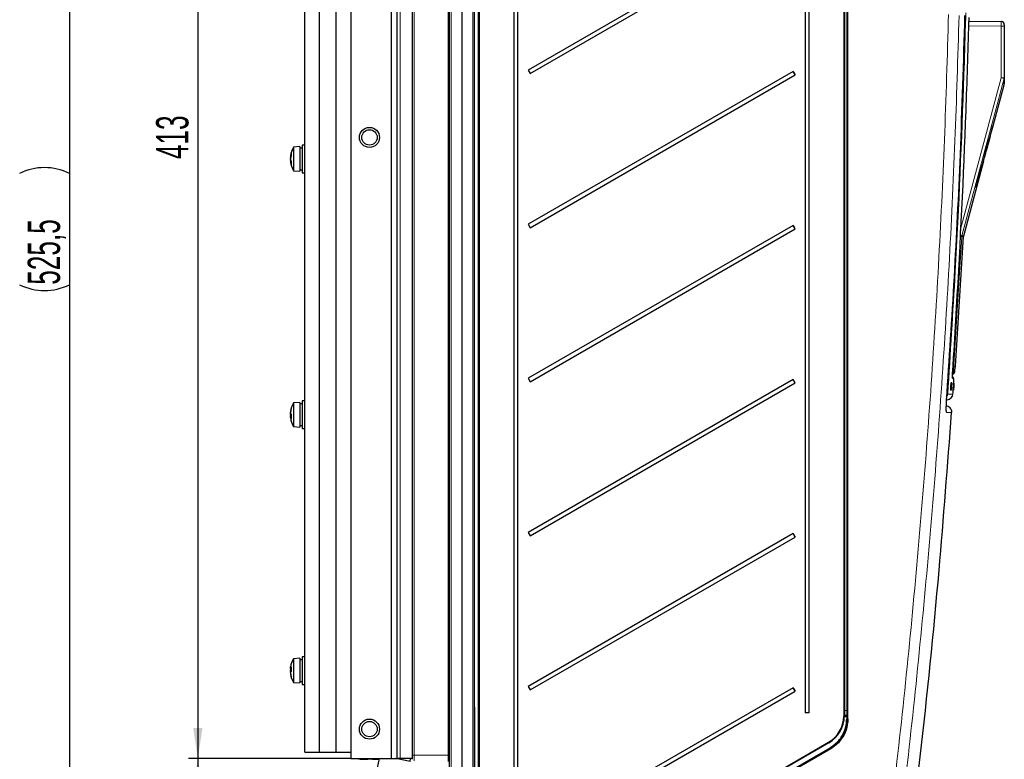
# Model space of a CAD drawing. Header units: millimetres. Extents: x 5 to 418, y 2 to 292.
# Tile 54 of 67: x 169 to 276, y 110 to 190. Entities that reach past the tile are written whole.
import ezdxf

# ---------------------------------------------------------------- set-up
doc = ezdxf.new("R2010")
doc.units = ezdxf.units.MM
doc.layers.add('SLD-0', color=7, linetype='Continuous')
doc.styles.add('SLDTEXTSTYLE1', font='TXT', dxfattribs={"width": 0.605})
doc.dimstyles.new('SLDDIMSTYLE1', dxfattribs={"dimtxt": 3.5, "dimasz": 3.302, "dimexe": 0, "dimexo": 0.0625, "dimgap": 0.875, "dimtad": 1, "dimlfac": 3, "dimrnd": 1e-09, "dimzin": 12, "dimdsep": 46, "dimtxsty": 'SLDTEXTSTYLE1', "dimsah": 1, "dimcen": 0.09, "dimadec": 0, "dimazin": 3, "dimtfac": 1, "dimtofl": 0, "dimtmove": 0, "dimatfit": 3, "dimfxl": 1, "dimfrac": 2, "dimtolj": 1, "dimtzin": 12, "dimarcsym": 0})

# ---------------------------------------------------------------- blocks, each defined once
blk = doc.blocks.new('_D_1')
at = {"layer": 'SLD-0', "color": 7}
for p, q in [((205.12, 109.89), (187.56, 109.89)), ((188.56, 109.89), (188.56, 79.56)), ((204.39, 79.56), (187.56, 79.56))]:
    blk.add_line(p, q, dxfattribs=at)
for points in [[(188.56, 109.89), (188.06, 106.59), (189.07, 106.59)], [(188.56, 79.56), (189.07, 82.86), (188.06, 82.86)]]:
    blk.add_solid(points, dxfattribs=at)
at = {"layer": 'SLD-0', "color": 7, "insert": (184.05, 92.05), "char_height": 3.5, "attachment_point": 1, "rotation": 90, "style": 'SLDTEXTSTYLE1'}
blk.add_mtext('91', dxfattribs=at)
blk = doc.blocks.new('_D_2')
at = {"layer": 'SLD-0', "color": 7}
for p, q in [((200.62, 247.56), (187.56, 247.56)), ((188.56, 247.56), (188.56, 109.89)), ((205.12, 109.89), (187.56, 109.89))]:
    blk.add_line(p, q, dxfattribs=at)
for points in [[(188.56, 247.56), (188.06, 244.25), (189.07, 244.25)], [(188.56, 109.89), (189.07, 113.19), (188.06, 113.19)]]:
    blk.add_solid(points, dxfattribs=at)
at = {"layer": 'SLD-0', "color": 7, "insert": (184.05, 174.71), "char_height": 3.5, "attachment_point": 1, "rotation": 90, "style": 'SLDTEXTSTYLE1'}
blk.add_mtext('413', dxfattribs=at)
blk = doc.blocks.new('_D_6')
at = {"layer": 'SLD-0', "color": 7}
for p, q in [((217.12, 254.72), (173.68, 254.72)), ((174.68, 254.72), (174.68, 79.56)), ((204.39, 79.56), (173.68, 79.56))]:
    blk.add_line(p, q, dxfattribs=at)
for centre, start, end in [((171.99, 167.78), 63.4349, 116.5651), ((171.99, 166.5), 243.4349, 296.5651)]:
    blk.add_arc(centre, 6.01, start, end, dxfattribs=at)
for points in [[(174.68, 254.72), (174.17, 251.42), (175.19, 251.42)], [(174.68, 79.56), (175.19, 82.86), (174.17, 82.86)]]:
    blk.add_solid(points, dxfattribs=at)
at = {"layer": 'SLD-0', "color": 7, "insert": (170.17, 161.12), "char_height": 3.5, "attachment_point": 1, "rotation": 90, "style": 'SLDTEXTSTYLE1'}
blk.add_mtext('525,5', dxfattribs=at)

msp = doc.modelspace()

# ---------------------------------------------------------------- linework, layer by layer
at = {"color": 7, "linetype": 'Continuous', "lineweight": 25}
for p, q in [((215.7853, 83.0563), (215.7853, 253.0563)), ((217.1187, 253.0563), (217.1187, 83.0563)), ((218.452, 253.0563), (218.452, 83.0563)), ((218.952, 90.5424), (218.952, 246.0554)), ((211.7853, 110.223), (211.7853, 244.8897)), ((258.7853, 114.1685), (258.7853, 245.5828)), ((205.1187, 244.223), (205.1187, 109.8897)), ((209.452, 244.223), (209.452, 109.8897)), ((210.1187, 109.8897), (210.1187, 244.223)), ((258.452, 241.2219), (258.452, 114.4606)), ((222.7271, 239.6897), (222.7271, 94.0563)), ((223.168, 94.0563), (223.168, 239.6897)), ((254.2271, 239.6897), (254.2271, 114.823)), ((254.668, 114.823), (254.668, 239.6897)), ((200.1187, 110.5563), (200.1187, 237.3897)), ((201.702, 110.5563), (201.702, 237.3897)), ((203.5353, 110.5563), (203.5353, 237.3897)), ((252.9107, 200.8682), (224.2678, 184.3312)), ((224.4844, 183.9559), (253.1273, 200.4929)), ((271.9371, 189.6391), (275.4245, 189.5782)), ((275.752, 189.2449), (275.752, 189.0783)), ((275.752, 189.0783), (275.752, 183.5033)), ((224.2678, 184.3312), (224.4844, 183.9559)), ((252.9107, 184.2015), (224.2678, 167.6646)), ((253.1273, 183.8262), (252.9107, 184.2015)), ((224.4844, 167.2893), (253.1273, 183.8262)), ((274.5457, 178.2919), (275.7408, 182.7522)), ((274.2391, 177.1808), (274.5344, 178.2919)), ((274.5457, 178.2919), (274.5154, 178.2919)), ((273.8357, 175.6423), (274.2479, 177.1808)), ((274.2131, 177.1808), (274.2408, 177.1808)), ((274.2408, 177.1808), (274.2479, 177.1808)), ((199.5853, 176.0563), (198.9187, 176.0063)), ((199.5853, 176.0563), (198.9187, 176.0063)), ((198.9187, 176.0063), (198.9187, 173.4397)), ((199.5853, 176.0563), (199.5853, 173.3897)), ((199.852, 175.8897), (199.5853, 175.8897)), ((199.852, 175.8897), (199.5853, 175.8897)), ((200.1187, 176.223), (199.852, 176.223)), ((200.1187, 176.223), (199.852, 176.223)), ((199.852, 176.223), (199.852, 173.223)), ((273.7939, 175.6423), (273.8253, 175.6423)), ((273.8357, 175.6423), (273.8253, 175.6423)), ((198.5805, 174.9524), (198.5633, 174.955)), ((198.5636, 174.954), (198.5633, 174.954)), ((198.5798, 174.9484), (198.5633, 174.9508)), ((198.5639, 174.9416), (198.5633, 174.9416)), ((198.5694, 174.9302), (198.5633, 174.9311)), ((198.5639, 174.9062), (198.5633, 174.9063)), ((198.565, 174.8829), (198.5633, 174.8831)), ((198.5647, 174.8075), (198.5633, 174.8075)), ((198.5646, 174.7563), (198.5633, 174.7563)), ((198.5636, 174.7204), (198.5633, 174.7204)), ((198.5639, 174.6999), (198.5633, 174.6999)), ((198.5634, 174.6907), (198.5633, 174.6907)), ((198.5636, 174.6833), (198.5633, 174.6833)), ((198.5644, 174.6678), (198.5633, 174.6678)), ((198.566, 174.6152), (198.5633, 174.615)), ((198.565, 174.577), (198.5633, 174.5769)), ((198.5851, 174.9792), (198.5691, 174.9813)), ((198.5724, 174.5725), (198.5691, 174.5727)), ((273.551, 174.7522), (273.5874, 174.7522)), ((198.5638, 174.5518), (198.5633, 174.5518)), ((198.5639, 174.5044), (198.5633, 174.5044)), ((198.5849, 174.4984), (198.5633, 174.4952)), ((198.5636, 174.492), (198.5633, 174.492)), ((198.5636, 174.491), (198.5633, 174.491)), ((198.576, 174.5219), (198.5691, 174.5209)), ((198.5884, 174.4805), (198.5691, 174.4779)), ((199.5853, 173.5563), (199.852, 173.5563)), ((199.5853, 173.5563), (199.852, 173.5563)), ((271.3606, 166.4052), (273.538, 174.5312)), ((273.4907, 174.5312), (273.5248, 174.5312)), ((273.5248, 174.5312), (273.538, 174.5312)), ((198.9187, 173.4397), (199.5853, 173.3897)), ((198.9187, 173.4397), (199.5853, 173.3897)), ((199.852, 173.223), (200.1187, 173.223)), ((199.852, 173.223), (200.1187, 173.223)), ((272.6962, 171.6252), (272.7373, 171.6252)), ((224.2678, 167.6646), (224.4844, 167.2893)), ((252.9107, 167.5349), (224.2678, 150.9979)), ((224.4844, 150.6226), (253.1273, 167.1596)), ((253.1273, 167.1596), (252.9107, 167.5349)), ((270.4746, 152.3103), (271.3499, 166.3397)), ((224.2678, 150.9979), (224.4844, 150.6226)), ((252.9107, 150.8682), (224.2678, 134.3312)), ((224.4844, 133.9559), (253.1273, 150.4929)), ((253.1273, 150.4929), (252.9107, 150.8682)), ((269.9493, 150.2819), (269.9333, 149.916)), ((269.9826, 150.2797), (269.9493, 150.2819)), ((269.966, 150.2818), (269.9493, 150.2819)), ((269.9992, 150.2795), (269.966, 150.2818)), ((269.9826, 150.2797), (269.9665, 149.9138)), ((269.9665, 149.9138), (269.9992, 150.2795)), ((269.9698, 149.7307), (270.0083, 150.1422)), ((269.9992, 150.2795), (269.9826, 150.2797)), ((270.0083, 150.1422), (269.987, 150.1436)), ((269.9887, 150.4909), (269.989, 150.4979)), ((270.0222, 150.4956), (269.989, 150.4979)), ((269.989, 150.4979), (269.9893, 150.4979)), ((270.0274, 150.4956), (269.9945, 150.4978)), ((270.0134, 150.1409), (269.9972, 149.7304)), ((270.0083, 150.1422), (270.0222, 150.4956)), ((270.009, 149.7303), (270.0487, 150.3264)), ((270.0414, 150.4954), (270.0092, 150.4976)), ((270.0638, 150.4952), (270.0128, 149.7302)), ((270.0466, 150.4954), (270.0134, 150.1409)), ((270.0466, 150.4954), (270.0146, 150.4975)), ((270.0274, 150.4956), (270.0197, 150.3018)), ((270.0342, 150.2137), (270.0203, 150.2146)), ((270.0222, 150.4956), (270.0274, 150.4956)), ((270.0232, 150.3016), (270.0414, 150.4954)), ((270.0402, 150.3041), (270.0287, 150.3048)), ((270.0613, 150.4952), (270.0294, 150.4974)), ((270.0638, 150.4952), (270.0319, 150.4973)), ((270.0342, 150.2137), (270.0402, 150.3041)), ((270.0483, 150.1183), (270.0387, 150.1189)), ((270.0414, 150.4954), (270.0466, 150.4954)), ((270.0491, 150.4882), (270.0547, 150.507)), ((270.088, 150.5048), (270.0554, 150.5069)), ((270.0613, 150.4952), (270.0638, 150.4952)), ((270.0848, 150.2823), (270.079, 150.2592)), ((270.082, 150.4849), (270.088, 150.5048)), ((270.1027, 151.134), (270.1602, 151.129)), ((270.254, 150.274), (270.2307, 149.9081)), ((270.2537, 149.723), (270.2825, 150.1346)), ((270.2873, 150.2718), (270.254, 150.274)), ((270.2561, 150.274), (270.254, 150.274)), ((270.2894, 150.2718), (270.2561, 150.274)), ((270.283, 150.1334), (270.2571, 149.723)), ((270.2873, 150.2718), (270.264, 149.9059)), ((270.264, 149.9059), (270.2894, 150.2718)), ((270.3048, 150.488), (270.2716, 150.4902)), ((270.3055, 150.488), (270.2726, 150.4902)), ((270.2727, 149.9094), (270.2972, 150.2666)), ((270.3072, 150.488), (270.275, 150.4901)), ((270.2986, 150.2665), (270.2755, 149.9092)), ((270.3079, 150.488), (270.2758, 150.4901)), ((270.3095, 150.488), (270.2776, 150.4901)), ((270.2825, 150.1346), (270.2798, 150.1348)), ((270.3124, 150.488), (270.28, 150.4901)), ((270.313, 150.488), (270.2804, 150.4901)), ((270.2824, 150.0859), (270.2884, 150.1741)), ((270.2825, 150.1346), (270.3048, 150.488)), ((270.2971, 150.2584), (270.2826, 150.0466)), ((270.3079, 150.488), (270.283, 150.1334)), ((270.2839, 150.0466), (270.2969, 150.2477)), ((270.2884, 150.1741), (270.2859, 150.1743)), ((270.2894, 150.2718), (270.2873, 150.2718)), ((270.3055, 150.488), (270.2932, 150.2943)), ((270.2951, 150.282), (270.2935, 150.2821)), ((270.2936, 150.2941), (270.3072, 150.488)), ((270.2951, 150.282), (270.2953, 150.2918)), ((270.3048, 150.488), (270.3055, 150.488)), ((270.306, 150.3947), (270.3124, 150.488)), ((270.3064, 150.3946), (270.3068, 150.3997)), ((270.313, 150.488), (270.3069, 150.3946)), ((270.3072, 150.488), (270.3079, 150.488)), ((270.3124, 150.488), (270.313, 150.488)), ((269.9665, 149.9138), (269.9333, 149.916)), ((269.9698, 149.7307), (269.9365, 149.7329)), ((269.9749, 149.7306), (269.9698, 149.7307)), ((269.9996, 149.9938), (269.9749, 149.7306)), ((269.9921, 149.7305), (269.975, 149.7316)), ((269.9921, 149.7305), (270.0027, 150.0008)), ((269.9972, 149.7304), (269.9921, 149.7305)), ((270.009, 149.7303), (269.9972, 149.7311)), ((270.0026, 149.7224), (270.0005, 149.7371)), ((270.0358, 149.7202), (270.0034, 149.7224)), ((270.0128, 149.7302), (270.009, 149.7303)), ((270.0625, 149.9999), (270.0651, 149.9747)), ((270.2537, 149.723), (270.2204, 149.7252)), ((270.2579, 149.7132), (270.2261, 149.7153)), ((270.264, 149.9059), (270.2307, 149.9081)), ((270.2543, 149.723), (270.2537, 149.723)), ((270.2728, 149.9863), (270.2543, 149.723)), ((270.2565, 149.723), (270.2543, 149.7231)), ((270.2565, 149.723), (270.2736, 149.9933)), ((270.2571, 149.723), (270.2565, 149.723)), ((270.2605, 149.723), (270.2599, 149.723)), ((270.2732, 149.9093), (270.2605, 149.723)), ((270.2629, 149.723), (270.2605, 149.7232)), ((270.2635, 149.723), (270.2629, 149.723)), ((270.2711, 149.929), (270.2701, 149.929)), ((270.2722, 149.9388), (270.2707, 149.9389)), ((270.2711, 149.929), (270.2722, 149.9388)), ((270.2747, 149.9539), (270.2717, 149.9541)), ((270.2824, 150.0859), (270.2801, 150.086)), ((199.5853, 148.3897), (198.9187, 148.3397)), ((199.5853, 148.3897), (198.9187, 148.3397)), ((198.9187, 148.3397), (198.9187, 145.773)), ((199.5853, 148.3897), (199.5853, 145.723)), ((199.852, 148.223), (199.5853, 148.223)), ((199.852, 148.223), (199.5853, 148.223)), ((200.1187, 148.5563), (199.852, 148.5563)), ((200.1187, 148.5563), (199.852, 148.5563)), ((199.852, 148.5563), (199.852, 145.5563)), ((198.5641, 147.2895), (198.5633, 147.2896)), ((198.5635, 147.2887), (198.5633, 147.2888)), ((198.5639, 147.2865), (198.5633, 147.2866)), ((198.5671, 147.2771), (198.5633, 147.2777)), ((198.5638, 147.2643), (198.5633, 147.2644)), ((198.5639, 147.2558), (198.5633, 147.2559)), ((198.5637, 147.252), (198.5633, 147.252)), ((198.5644, 147.2331), (198.5633, 147.2333)), ((198.5641, 147.1959), (198.5633, 147.196)), ((198.566, 147.0333), (198.5633, 147.0332)), ((198.5637, 147.0259), (198.5633, 147.0259)), ((198.5643, 147.0123), (198.5633, 147.0123)), ((198.595, 146.9808), (198.5633, 146.9792)), ((198.5646, 146.9484), (198.5633, 146.9483)), ((198.5649, 146.9334), (198.5633, 146.9333)), ((198.5636, 146.9273), (198.5633, 146.9273)), ((198.5679, 146.903), (198.5633, 146.9026)), ((198.5707, 147.3568), (198.5645, 147.3028)), ((198.5737, 147.3434), (198.5691, 147.3438)), ((198.5722, 147.0502), (198.5691, 147.0498)), ((198.625, 146.9158), (198.5691, 146.9078)), ((198.5639, 146.8681), (198.5633, 146.868)), ((198.5658, 146.8353), (198.5633, 146.835)), ((198.5639, 146.8262), (198.5633, 146.8261)), ((198.5635, 146.8239), (198.5633, 146.8239)), ((198.5641, 146.8232), (198.5633, 146.8231)), ((198.5645, 146.8099), (198.5707, 146.7559)), ((199.5853, 145.8897), (199.852, 145.8897)), ((199.5853, 145.8897), (199.852, 145.8897)), ((198.9187, 145.773), (199.5853, 145.723)), ((198.9187, 145.773), (199.5853, 145.723)), ((199.852, 145.5563), (200.1187, 145.5563)), ((199.852, 145.5563), (200.1187, 145.5563)), ((224.2678, 134.3312), (224.4844, 133.9559)), ((252.9107, 134.2015), (224.2678, 117.6646)), ((253.1273, 133.8262), (252.9107, 134.2015)), ((224.4844, 117.2893), (253.1273, 133.8262)), ((199.5853, 120.723), (198.9187, 120.673)), ((199.5853, 120.723), (198.9187, 120.673)), ((198.9187, 120.673), (198.9187, 118.1063)), ((199.5853, 120.723), (199.5853, 118.0563)), ((199.852, 120.5563), (199.5853, 120.5563)), ((199.852, 120.5563), (199.5853, 120.5563)), ((200.1187, 120.8897), (199.852, 120.8897)), ((200.1187, 120.8897), (199.852, 120.8897)), ((199.852, 120.8897), (199.852, 117.8897)), ((198.5634, 119.6207), (198.5633, 119.6207)), ((198.5637, 119.6199), (198.5633, 119.6199)), ((198.5641, 119.6142), (198.5633, 119.6144)), ((198.5638, 119.6087), (198.5633, 119.6088)), ((198.5639, 119.5891), (198.5633, 119.5892)), ((198.5637, 119.5853), (198.5633, 119.5854)), ((198.5638, 119.5729), (198.5633, 119.573)), ((198.564, 119.5624), (198.5633, 119.5624)), ((198.5651, 119.5291), (198.5633, 119.5293)), ((198.6269, 119.4871), (198.5633, 119.4913)), ((198.5644, 119.4564), (198.5633, 119.4565)), ((198.5636, 119.3499), (198.5633, 119.3499)), ((198.5647, 119.3457), (198.5633, 119.3456)), ((198.5641, 119.3065), (198.5633, 119.3064)), ((198.5643, 119.2667), (198.5633, 119.2666)), ((198.5636, 119.2606), (198.5633, 119.2606)), ((198.5636, 119.2436), (198.5633, 119.2435)), ((198.5656, 119.2315), (198.5633, 119.2312)), ((198.5835, 119.7796), (198.5684, 119.6714)), ((198.6007, 119.4247), (198.5691, 119.4286)), ((198.5751, 119.3822), (198.5691, 119.4042)), ((198.5835, 119.7796), (198.5729, 119.7078)), ((198.5641, 119.2015), (198.5633, 119.2014)), ((198.5653, 119.1787), (198.5633, 119.1784)), ((198.5638, 119.1706), (198.5633, 119.1705)), ((198.5637, 119.165), (198.5633, 119.165)), ((198.5637, 119.1595), (198.5633, 119.1594)), ((198.5634, 119.1587), (198.5633, 119.1586)), ((198.5684, 119.108), (198.5835, 118.9998)), ((198.5717, 119.105), (198.5691, 119.1048)), ((198.5729, 119.0716), (198.5835, 118.9998)), ((199.5853, 118.223), (199.852, 118.223)), ((199.5853, 118.223), (199.852, 118.223)), ((198.9187, 118.1063), (199.5853, 118.0563)), ((198.9187, 118.1063), (199.5853, 118.0563)), ((199.852, 117.8897), (200.1187, 117.8897)), ((199.852, 117.8897), (200.1187, 117.8897)), ((224.2678, 117.6646), (224.4844, 117.2893)), ((252.9107, 117.5349), (224.2678, 100.9979)), ((224.4844, 100.6226), (253.1273, 117.1596)), ((253.1273, 117.1596), (252.9107, 117.5349)), ((254.668, 114.823), (254.2271, 114.823)), ((258.7853, 114.1685), (258.7853, 114.1685)), ((256.7853, 111.5739), (247.452, 106.1853)), ((247.618, 105.6034), (256.9514, 110.992)), ((200.1187, 110.5563), (201.702, 110.5563)), ((201.702, 110.5563), (203.5353, 110.5563)), ((203.5353, 110.5563), (205.1187, 110.5563)), ((208.1753, 109.8897), (204.5754, 93.3262)), ((205.1187, 109.8897), (209.452, 109.8897)), ((205.952, 109.823), (205.952, 109.8897)), ((206.6187, 109.823), (205.952, 109.823)), ((206.0888, 109.8197), (206.0888, 109.823)), ((206.0973, 109.8197), (206.0973, 109.823)), ((206.0973, 109.8197), (206.2099, 109.8197)), ((206.2682, 109.8197), (206.2682, 109.823)), ((206.6013, 109.8197), (206.6013, 109.823)), ((208.1608, 109.823), (206.6187, 109.823)), ((206.6597, 109.8197), (206.764, 109.8197)), ((206.952, 109.8197), (206.952, 109.823)), ((207.4435, 109.8197), (207.4435, 109.823)), ((207.452, 109.8197), (207.452, 109.823)), ((207.452, 109.8197), (208.1187, 109.8197)), ((208.1187, 109.8197), (208.1187, 109.823)), ((208.1272, 109.8197), (208.1272, 109.823)), ((209.452, 109.8897), (210.1187, 109.8897)), ((211.5139, 109.5562), (209.9794, 109.8897)), ((210.452, 109.8897), (210.1187, 109.8897)), ((211.7853, 109.8897), (210.452, 109.8897)), ((211.5139, 109.5562), (211.5477, 109.8897)), ((211.7853, 109.7899), (211.7853, 110.223))]:
    msp.add_line(p, q, dxfattribs=at)
at = {"color": 7, "linetype": 'Continuous', "lineweight": 18}
for p, q in [((215.9491, 253.0563), (215.9491, 83.0563)), ((218.2883, 83.0563), (218.2883, 253.0563)), ((218.8853, 90.287), (218.8853, 246.0563)), ((219.0199, 246.0554), (219.0199, 90.5424)), ((211.9491, 244.8897), (211.9491, 110.223)), ((215.6216, 110.223), (215.6216, 244.8897)), ((258.5199, 245.5899), (258.5199, 115.0833)), ((258.7175, 115.0833), (258.7175, 245.5899)), ((258.8532, 245.5828), (258.8532, 114.1685)), ((210.452, 244.223), (210.452, 109.8897)), ((258.3865, 114.4606), (258.3865, 241.2219)), ((275.4245, 189.0783), (271.9203, 189.1395)), ((275.4245, 183.5033), (275.4245, 189.0783)), ((275.752, 189.0783), (275.4245, 189.0783)), ((275.4245, 183.5033), (275.752, 183.5033)), ((271.1659, 166.3397), (271.1766, 166.4052)), ((271.3499, 166.3397), (271.1659, 166.3397)), ((271.1766, 166.4052), (271.3606, 166.4052)), ((270.4336, 152.188), (270.4339, 152.1929)), ((270.0232, 150.3016), (270.0197, 150.3019)), ((270.2969, 150.2477), (270.2964, 150.2477)), ((270.0027, 150.0008), (270.0003, 150.001)), ((218.452, 115.484), (218.5187, 115.4173)), ((218.5187, 115.4173), (218.452, 115.3621)), ((218.452, 115.411), (218.5187, 115.4173)), ((218.5187, 115.4173), (218.5187, 90.2661)), ((258.452, 115.0833), (258.5199, 115.0833)), ((258.7176, 115.0551), (258.5197, 115.0552)), ((258.5197, 115.0552), (258.5197, 114.5589)), ((258.5199, 115.0833), (258.7175, 115.0833)), ((258.7175, 115.0833), (258.7853, 115.0833)), ((258.7176, 114.5589), (258.7176, 115.0551)), ((258.3865, 114.4606), (258.452, 114.4606)), ((258.7175, 114.4019), (258.4515, 114.4019)), ((258.5197, 114.5589), (258.7176, 114.5589)), ((258.7175, 114.4452), (258.5198, 114.4452)), ((258.7175, 114.1685), (258.7175, 114.4019)), ((258.7175, 114.4019), (258.7853, 114.4019)), ((247.4199, 106.243), (256.7532, 111.6316)), ((247.5797, 105.6545), (256.913, 111.0431)), ((256.9859, 110.9343), (247.6526, 105.5457)), ((206.6187, 109.823), (206.6187, 109.8897)), ((211.9491, 110.223), (211.7853, 110.223)), ((211.9491, 110.223), (211.9491, 109.6233)), ((211.9491, 110.223), (215.6216, 110.223)), ((215.6216, 110.223), (215.7853, 110.223)), ((215.6216, 109.5592), (215.6216, 110.223))]:
    msp.add_line(p, q, dxfattribs=at)
at = {"color": 7, "linetype": 'Continuous', "lineweight": 18, "flags": 128}
for points in [[(270.9974, 167.0014), (273.1485, 175.0193), (275.4245, 183.5033)], [(275.7405, 183.417), (275.5677, 182.7731), (274.8768, 180.1976), (272.1129, 169.8953), (271.1766, 166.4052)], [(271.1659, 166.3397), (271.1243, 165.6743), (270.958, 163.0129), (270.2628, 151.8845)], [(270.1399, 151.0174), (270.1433, 150.9989), (270.1443, 150.9667)], [(269.4762, 147.5561), (269.501, 147.444), (269.5051, 147.3089)], [(258.452, 115.0833), (258.4533, 115.0778), (258.4572, 115.0724), (258.4635, 115.0675), (258.4719, 115.0632), (258.4822, 115.0597), (258.4939, 115.0572), (258.5066, 115.0556), (258.5197, 115.0552)], [(258.7176, 115.0551), (258.7308, 115.0547), (258.7434, 115.0531), (258.7552, 115.0505), (258.7654, 115.047), (258.7739, 115.0428), (258.7802, 115.0378), (258.784, 115.0325), (258.7853, 115.027)], [(258.7175, 114.1685), (258.7307, 114.1685), (258.7434, 114.1685), (258.7551, 114.1685), (258.7654, 114.1685), (258.7739, 114.1685), (258.7802, 114.1685), (258.784, 114.1685), (258.7853, 114.1685)], [(258.7176, 114.5589), (258.7308, 114.5584), (258.7434, 114.5569), (258.7552, 114.5543), (258.7654, 114.5508), (258.7739, 114.5465), (258.7802, 114.5416), (258.784, 114.5363), (258.7853, 114.5307)], [(258.7853, 114.1685), (258.7867, 114.1685), (258.7905, 114.1685), (258.7968, 114.1685), (258.8053, 114.1685), (258.8156, 114.1685), (258.8273, 114.1685), (258.84, 114.1685), (258.8532, 114.1685)]]:
    msp.add_lwpolyline(points, dxfattribs=at)
at = {"color": 7, "linetype": 'Continuous', "lineweight": 25, "flags": 128}
for points in [[(198.5691, 174.5727), (198.5762, 174.5203), (198.5798, 174.4977)], [(198.5691, 174.5209), (198.5762, 174.5036), (198.5791, 174.4975)], [(198.5691, 174.4359), (198.5762, 174.3809), (198.5797, 174.3576)], [(270.2816, 150.4898), (270.2849, 150.5396), (270.2985, 150.746), (270.312, 150.9524)], [(270.2024, 149.3011), (270.2162, 149.5075), (270.23, 149.7139), (270.2301, 149.715)], [(198.5691, 119.6745), (198.5762, 119.7315), (198.5835, 119.7796)], [(198.5774, 119.7395), (198.5762, 119.7318), (198.5691, 119.6768)]]:
    msp.add_lwpolyline(points, dxfattribs=at)
at = {"color": 7, "linetype": 'Continuous', "lineweight": 25}
for centre, radius in [((207.1187, 177.0563), 1.0833), ((207.1187, 177.0563), 0.8333), ((207.1187, 113.0563), 1.0833), ((207.1187, 113.0563), 0.8333)]:
    msp.add_circle(centre, radius, dxfattribs=at)
for centre, radius, start, end in [((275.4187, 189.2449), 0.3333, 0, 89), ((269.007, 193.2416), 18.4612, 209.319609, 210.664467), ((200.9812, 174.723), 2.4292, 148.109208, 174.022835), ((200.9812, 174.723), 2.4292, 148.109208, 173.612064), ((199.4684, 174.8924), 0.9069, 172.565208, 176.303778), ((199.3135, 174.9008), 0.7521, 171.834728, 175.941596), ((198.7484, 174.9283), 0.1869, 163.539278, 171.773364), ((198.5866, 174.9477), 0.0286, 215.53129, 232.167609), ((201.0007, 174.7345), 2.4393, 175.462066, 177.733282), ((200.9374, 174.6828), 2.3759, 175.399497, 177.698409), ((200.1177, 174.8559), 1.5562, 182.862102, 185.694314), ((200.3342, 174.6069), 1.7728, 174.667318, 177.322965), ((200.8375, 174.7832), 2.2761, 182.353824, 184.701561), ((200.9374, 174.7632), 2.3759, 182.301591, 184.600503), ((201.0007, 174.7115), 2.4393, 182.266718, 184.537934), ((200.2882, 174.796), 1.7323, 159.233506, 172.914612), ((200.4698, 174.638), 1.9153, 160.146696, 172.940732), ((199.4376, 174.8234), 0.8827, 150.617926, 169.698451), ((199.6374, 174.5805), 1.0853, 153.23364, 169.853046), ((199.4299, 174.8803), 0.8792, 191.731459, 209.985605), ((200.276, 174.8226), 1.7218, 187.541863, 200.985722), ((199.3226, 175.3493), 0.657, 174.680496, 185.319504), ((200.2154, 175.1629), 1.5498, 176.536891, 183.463109), ((198.6963, 175.4522), 0.0307, 155.100569, 169.748355), ((198.5866, 174.4983), 0.0286, 127.832391, 144.46871), ((199.4684, 174.5536), 0.9069, 183.696222, 187.434792), ((198.6483, 174.5139), 0.087, 192.406684, 204.397601), ((199.2518, 174.542), 0.6904, 184.23594, 188.523013), ((200.9812, 174.723), 2.4292, 185.977165, 211.890792), ((200.9812, 174.723), 2.4292, 186.387936, 211.890792), ((199.2425, 174.6211), 0.6885, 192.003873, 213.500559), ((200.0794, 174.6406), 1.5237, 187.5807, 202.168355), ((200.7423, 174.6806), 2.1866, 186.330884, 190.060836), ((200.4289, 174.341), 1.7634, 176.753374, 183.246626), ((199.5361, 174.1359), 0.8705, 175.37896, 184.62104), ((198.6963, 173.9938), 0.0307, 190.251645, 204.899431), ((269.007, 176.575), 18.4612, 209.319609, 210.664467), ((271.6826, 166.319), 0.3333, 165, 176.429851), ((270.142, 152.3315), 0.3333, 331.940737, 356.223915), ((269.007, 159.9083), 18.4612, 209.319609, 210.664467), ((270.1457, 150.9629), 0.1667, 357.305826, 85), ((269.5374, 149.3489), 0.6667, 273, 355.664366), ((200.9812, 147.0563), 2.4292, 148.109208, 172.894853), ((200.9812, 147.0563), 2.4292, 148.109208, 162.368948), ((269.4148, 147.3464), 0.6667, 355.916726, 89), ((199.7024, 147.2121), 1.1409, 173.371464, 176.703075), ((199.1585, 147.2422), 0.597, 170.83358, 175.44445), ((200.5646, 147.1461), 2.0032, 174.995572, 177.50566), ((200.7949, 147.118), 2.2335, 175.259589, 177.6354), ((200.9967, 147.037), 2.4353, 175.456959, 177.728676), ((199.0216, 147.2533), 0.4603, 185.379123, 190.539458), ((199.8837, 147.2053), 1.3223, 183.111738, 186.181358), ((200.4275, 147.1643), 1.8661, 182.60747, 185.196683), ((199.8837, 146.9074), 1.3223, 173.818642, 176.888262), ((200.9967, 147.0757), 2.4353, 182.271324, 184.543041), ((199.0216, 146.8594), 0.4603, 169.460542, 174.620877), ((198.7914, 146.8482), 0.2301, 164.97739, 172.203621), ((200.9998, 147.046), 2.4442, 162.524382, 173.975826), ((200.4857, 147.1185), 1.9298, 160.339142, 173.296866), ((200.6455, 146.9865), 2.0906, 161.030947, 173.314486), ((198.7836, 147.4915), 0.3872, 236.367882, 252.699482), ((199.234, 147.23), 0.6856, 194.105997, 214.413707), ((198.6757, 147.1887), 0.3004, 249.220366, 268.616357), ((198.679, 147.7882), 0.0134, 142.359725, 217.640275), ((199.1246, 147.7169), 0.4591, 173.635653, 186.364347), ((201.0725, 147.0051), 2.4069, 177.221173, 182.778827), ((200.5646, 146.9666), 2.0032, 182.49434, 185.004428), ((199.7024, 146.9006), 1.1409, 183.296925, 186.628536), ((198.5885, 146.8473), 0.028, 205.999948, 226.041262), ((199.0653, 146.9566), 0.5129, 194.632211, 219.292356), ((200.9715, 147.0454), 2.4157, 186.026034, 197.567453), ((200.9812, 147.0563), 2.4292, 187.105147, 211.890792), ((200.6269, 146.7372), 1.9613, 176.92158, 183.07842), ((198.679, 146.3247), 0.0135, 194.986371, 218.467067), ((200.9812, 147.0563), 2.4292, 197.631052, 211.890792), ((269.007, 143.2416), 18.4612, 209.319609, 210.664467), ((200.9812, 119.3897), 2.4292, 148.109208, 170.763222), ((200.9812, 119.3897), 2.4292, 148.109208, 162.395305), ((199.5904, 119.5521), 1.0289, 173.020111, 176.529123), ((199.3555, 119.5652), 0.7941, 172.053902, 176.05031), ((199.9772, 119.5278), 1.4158, 174.049268, 177.038404), ((199.3135, 119.5675), 0.7521, 171.834728, 175.941596), ((200.7565, 119.4568), 2.195, 175.218447, 177.615236), ((198.5809, 119.6271), 0.0315, 236.18182, 248.00386), ((198.9723, 119.589), 0.411, 185.709972, 191.163778), ((199.6088, 119.5554), 1.0475, 183.507909, 186.951854), ((199.8163, 119.5429), 1.2549, 183.196488, 186.346454), ((199.9957, 119.5312), 1.4343, 182.984555, 185.933352), ((200.2305, 119.5141), 1.6691, 182.761126, 185.497044), ((200.2725, 119.5108), 1.7111, 182.726145, 185.428676), ((200.2305, 119.2652), 1.6691, 174.502956, 177.238874), ((199.9957, 119.2482), 1.4343, 174.066648, 177.015445), ((199.6088, 119.2239), 1.0475, 173.048146, 176.492091), ((201.0083, 119.3847), 2.4468, 182.263795, 184.531242), ((198.8298, 119.1834), 0.2686, 166.123905, 172.831507), ((201.0013, 119.3835), 2.4456, 162.532095, 173.984812), ((198.8969, 119.4794), 0.3486, 130.962742, 160.126384), ((199.038, 119.1929), 0.4948, 138.334094, 161.397308), ((198.7962, 120.0017), 0.5421, 245.238746, 256.370199), ((198.9309, 119.5404), 0.3786, 197.169169, 204.919712), ((198.6493, 119.6985), 0.4577, 259.906132, 272.39005), ((200.8201, 119.6322), 2.1546, 177.062907, 182.937093), ((201.0798, 119.358), 2.4142, 177.225373, 182.774627), ((198.6725, 120.1231), 0.00688, 169.149576, 233.073584), ((200.6139, 119.3052), 2.0524, 182.464687, 184.944197), ((199.9772, 119.2516), 1.4158, 182.961596, 185.950732), ((199.7697, 119.2381), 1.2083, 183.204154, 186.441087), ((199.5904, 119.2273), 1.0289, 183.470877, 186.979889), ((199.3555, 119.2141), 0.7941, 183.94969, 187.946098), ((200.8113, 119.4418), 2.2561, 186.372467, 198.231329), ((200.9837, 119.3828), 2.428, 186.01633, 197.524513), ((200.6842, 119.3414), 2.1283, 186.383526, 198.713198), ((200.9812, 119.3897), 2.4292, 189.236778, 211.890792), ((198.9314, 118.6973), 0.2658, 171.634355, 188.365645), ((198.6711, 118.6564), 0.00547, 163.072892, 240.337291), ((200.9812, 119.3897), 2.4292, 197.604695, 211.890792), ((269.007, 126.575), 18.4612, 209.319609, 210.664467), ((255.1199, 114.4606), 3.2667, 300, 360), ((255.1187, 114.4606), 3.3333, 300, 360)]:
    msp.add_arc(centre, radius, start, end, dxfattribs=at)
at = {"color": 7, "linetype": 'Continuous', "lineweight": 18}
for centre, radius, start, end in [((270.4596, 164.6981), 19.4495, 74.245502, 75.210382), ((275.4239, 183.5033), 0.3281, 344.751835, 359.998279), ((268.2983, 123.1489), 43.2859, 86.201525, 86.465978), ((268.2022, 155.9942), 10.8276, 74.055713, 75.177151), ((269.9255, 151.7385), 0.3334, 314.54316, 356.43635), ((269.3473, 138.4642), 13.4515, 86.097181, 86.429568), ((268.9681, 149.319), 0.6674, 331.139761, 356.172565), ((269.3098, 145.6866), 3.6025, 84.835866, 85.87491), ((255.0847, 115.0833), 3.4352, 359.53111, 0.001043), ((258.3933, 114.5919), 0.0728, 323.81396, 343.723424), ((258.5146, 114.6692), 0.1104, 242.232096, 272.692816), ((258.7336, 114.5237), 0.0802, 258.437301, 310.211839), ((255.8416, 111.0863), 1.0623, 27.32085, 30.885479), ((258.4232, 111.9), 1.7364, 209.571303, 211.66402), ((256.0455, 110.4111), 1.0761, 29.089181, 32.67117)]:
    msp.add_arc(centre, radius, start, end, dxfattribs=at)
for centre, major_axis, ratio, start_param, end_param in [((275.4187, 189.0783), (0.0058, 0.5), 0.01163277, 4.71262587, 6.28311761), ((258.7187, 115.0833), (0, 0.0667), 0.01780142, 1.57078905, 2.00712136), ((258.7187, 114.4019), (0, 0.1667), 0.00712057, 1.30804008, 1.57079633)]:
    msp.add_ellipse(centre, major_axis=major_axis, ratio=ratio, start_param=start_param, end_param=end_param, dxfattribs=at)
at = {"color": 7, "linetype": 'Continuous', "lineweight": 25}
for centre, major_axis, ratio, start_param, end_param in [((-24.248, 11840.9142), (0, 12199.5212), 0.08346923, 3.43750449, 3.43937272), ((-24.248, 11205.8276), (0, 11568.4016), 0.08546808, 3.44782783, 3.44826866), ((-24.248, 12044.1327), (0, 12407.6095), 0.08239317, 3.43634858, 3.43715372)]:
    msp.add_ellipse(centre, major_axis=major_axis, ratio=ratio, start_param=start_param, end_param=end_param, dxfattribs=at)
at = {"color": 7, "linetype": 'Continuous', "lineweight": 18}
for points, knots in [([(261.8248, 90.7073), (262.5928, 96.7089), (263.9395, 107.2331), (265.5295, 122.3193), (266.7789, 135.9387), (267.8246, 149.5741), (268.6653, 163.1908), (269.3185, 176.7867), (269.5862, 185.836), (269.72, 190.3606)], [0, 0, 0, 0, 0.18148944, 0.31824855, 0.45500766, 0.59172526, 0.72844286, 0.8642214, 1, 1, 1, 1]), ([(270.8586, 190.2328), (270.7248, 185.7189), (270.4571, 176.6912), (269.804, 163.1111), (268.9633, 149.4939), (267.9163, 135.8415), (266.6653, 122.2051), (265.0734, 107.1001), (263.725, 96.5628), (262.956, 90.5536)], [0, 0, 0, 0, 0.13542014, 0.27084027, 0.40769242, 0.54454456, 0.68143826, 0.81833195, 1, 1, 1, 1]), ([(271.5939, 190.5211), (271.5815, 190.0768), (271.5195, 187.8555), (271.225, 178.5264), (270.6504, 165.2166), (269.916, 153.697), (269.634, 149.2745)], [0, 0, 0, 0, 0.03228756, 0.16143818, 0.67806661, 1, 1, 1, 1]), ([(270.4339, 152.1929), (270.4362, 152.2215), (270.4408, 152.2788), (270.4441, 152.3076), (270.4451, 152.3097), (270.4453, 152.3103)], [0, 0, 0, 0, 0.428971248, 0.858106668, 1, 1, 1, 1]), ([(270.4453, 152.3103), (270.4482, 152.3103), (270.4628, 152.3106), (270.4791, 152.3108), (270.4708, 152.3107), (270.4689, 152.3107)], [0, 0, 0, 0, 0.16048431, 0.80242771, 1, 1, 1, 1]), ([(270.1443, 150.9667), (270.1425, 150.9749), (270.1388, 150.9912), (270.1388, 151.0748), (270.1418, 151.1538), (270.1425, 151.1749)], [0, 0, 0, 0, 0.42271077, 0.84538629, 1, 1, 1, 1]), ([(270.2628, 151.8845), (270.2617, 151.8657), (270.2595, 151.8283), (270.2574, 151.7783), (270.2566, 151.7406), (270.257, 151.7206), (270.2579, 151.7186), (270.2583, 151.7178)], [0, 0, 0, 0, 0.21475054, 0.42957932, 0.64381482, 0.85755118, 1, 1, 1, 1]), ([(270.2583, 151.7178), (270.2659, 151.7179), (270.3039, 151.7186), (270.3548, 151.7194), (270.3842, 151.72), (270.3969, 151.7202)], [0, 0, 0, 0, 0.12410226, 0.62051608, 1, 1, 1, 1]), ([(270.3969, 151.7202), (270.4072, 151.8511), (270.4196, 152.0086), (270.4318, 152.1662), (270.4339, 152.1929)], [0, 0, 0, 0, 0.8306218, 1, 1, 1, 1]), ([(270.2934, 150.9536), (270.2975, 150.9533), (270.3101, 150.9522), (270.2107, 150.9609), (270.1443, 150.9667)], [0, 0, 0, 0, 0.33244361, 1, 1, 1, 1]), ([(269.634, 149.2745), (269.6597, 149.2758), (269.7881, 149.2825), (270.0458, 149.296), (270.2381, 149.3061), (270.1848, 149.3033), (270.1765, 149.3028)], [0, 0, 0, 0, 0.06913026, 0.34565994, 0.89877462, 1, 1, 1, 1]), ([(269.5184, 148.6427), (269.5118, 148.5436), (269.4955, 148.2955), (269.4791, 147.9206), (269.4737, 147.5829), (269.4817, 147.3534), (269.4973, 147.3237), (269.5051, 147.3089)], [0, 0, 0, 0, 0.14255736, 0.35666858, 0.57089614, 0.78542498, 1, 1, 1, 1]), ([(270.0744, 147.2989), (270.0611, 147.2991), (270.0335, 147.2996), (269.8363, 147.303), (269.61, 147.307), (269.5051, 147.3089)], [0, 0, 0, 0, 0.33099441, 0.6897016, 1, 1, 1, 1]), ([(258.452, 114.6043), (258.4525, 114.6003), (258.453, 114.5956), (258.4568, 114.5844), (258.4602, 114.5775), (258.4631, 114.5715)], [0, 0, 0, 0, 0.42799204, 0.50480964, 1, 1, 1, 1]), ([(258.5198, 114.4452), (258.5194, 114.4454), (258.5148, 114.4477), (258.4917, 114.4591), (258.4698, 114.4711), (258.452, 114.4809)], [0, 0, 0, 0, 0.017129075, 0.199541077, 1, 1, 1, 1]), ([(258.4631, 114.5715), (258.4676, 114.5621), (258.4739, 114.5491), (258.4912, 114.5124), (258.5052, 114.4797), (258.5173, 114.451), (258.5196, 114.4456), (258.5198, 114.4452)], [0, 0, 0, 0, 0.22726438, 0.31599667, 0.87104879, 0.99023455, 1, 1, 1, 1]), ([(258.5197, 114.5589), (258.5198, 114.5577), (258.5198, 114.5395), (258.5199, 114.5009), (258.5198, 114.4638), (258.5198, 114.4452)], [0, 0, 0, 0, 0.03461076, 0.51703331, 1, 1, 1, 1]), ([(258.7175, 114.4452), (258.7175, 114.4646), (258.7175, 114.5034), (258.7176, 114.5404), (258.7176, 114.5589)], [0, 0, 0, 0, 0.50000091, 1, 1, 1, 1])]:
    msp.add_open_spline(points, degree=3, knots=knots, dxfattribs=at)
at = {"color": 7, "linetype": 'Continuous', "lineweight": 25}
for points, knots in [([(269.5184, 148.6427), (269.8095, 153.0703), (270.3917, 161.9263), (271.0664, 175.791), (271.351, 185.2299), (271.5018, 190.2327)], [0, 0, 0, 0, 0.31967071, 0.63940634, 1, 1, 1, 1]), ([(271.93, 189.4318), (271.9324, 189.507), (271.9371, 189.6573), (271.9466, 189.8565), (271.9546, 189.9795), (271.9589, 190.0263), (271.9601, 190.0395)], [0, 0, 0, 0, 0.2949123, 0.58984463, 0.88480176, 1, 1, 1, 1]), ([(270.1658, 151.6331), (270.173, 151.744), (270.209, 152.2984), (270.358, 154.6269), (270.9234, 163.9435), (271.5107, 175.9888), (271.8312, 186.2643), (271.93, 189.4318)], [0, 0, 0, 0, 0.00880866, 0.0440433, 0.18498232, 0.74876631, 1, 1, 1, 1]), ([(275.7407, 182.7522), (275.7407, 182.7555), (275.7406, 182.7657), (275.7406, 182.895), (275.7405, 183.1366), (275.7405, 183.3473), (275.7405, 183.417)], [0, 0, 0, 0, 0.162332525, 0.497788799, 0.833867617, 1, 1, 1, 1]), ([(275.752, 183.5033), (275.752, 183.309), (275.752, 182.9197), (275.752, 182.8652), (275.752, 182.8379)], [0, 0, 0, 0, 0.49896801, 1, 1, 1, 1]), ([(273.5874, 174.7522), (273.6299, 174.9128), (273.6946, 175.1569), (273.7749, 175.4622), (273.8088, 175.5932), (273.826, 175.6597)], [0, 0, 0, 0, 0.48615315, 0.73931248, 1, 1, 1, 1]), ([(273.5027, 174.5312), (273.52, 174.5919), (273.5474, 174.6881), (273.5618, 174.7349), (273.5671, 174.7522)], [0, 0, 0, 0, 0.6313016, 1, 1, 1, 1]), ([(270.4335, 152.1855), (270.4345, 152.1992), (270.4375, 152.238), (270.4407, 152.2719), (270.4412, 152.2769), (270.4414, 152.2786)], [0, 0, 0, 0, 0.267867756, 0.753725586, 1, 1, 1, 1]), ([(270.1406, 151.0073), (270.1407, 151.0071), (270.1409, 151.0054), (270.1398, 151.0199), (270.1394, 151.0642), (270.1413, 151.1336), (270.1424, 151.1749)], [0, 0, 0, 0, 0.02204328, 0.19735753, 0.52279025, 1, 1, 1, 1]), ([(270.1425, 151.1749), (270.1436, 151.2087), (270.1464, 151.2958), (270.1551, 151.4618), (270.1628, 151.5846), (270.1658, 151.6331)], [0, 0, 0, 0, 0.27733299, 0.71464328, 1, 1, 1, 1]), ([(270.1537, 151.4244), (270.1717, 151.4284), (270.2296, 151.4413), (270.3104, 151.5059), (270.3691, 151.5929), (270.3899, 151.6632), (270.3953, 151.6997), (270.3965, 151.7139), (270.3969, 151.7194), (270.3969, 151.7202)], [0, 0, 0, 0, 0.12997853, 0.41885807, 0.71912119, 0.89438205, 0.95874314, 0.99433636, 1, 1, 1, 1]), ([(270.3964, 151.7128), (270.398, 151.7325), (270.4105, 151.8908), (270.4228, 152.0492), (270.4336, 152.1879)], [0, 0, 0, 0, 0.1240776, 1, 1, 1, 1]), ([(270.0197, 150.3018), (270.0192, 150.2888), (270.0185, 150.2707), (270.0174, 150.2468), (270.0168, 150.2348), (270.0164, 150.2289)], [0, 0, 0, 0, 0.56127691, 0.78176256, 1, 1, 1, 1]), ([(270.0164, 150.2289), (270.0177, 150.2425), (270.02, 150.2667), (270.0222, 150.291), (270.0232, 150.3016)], [0, 0, 0, 0, 0.559999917, 1, 1, 1, 1]), ([(270.0358, 149.7202), (270.0338, 149.7244), (270.0299, 149.7328), (270.0329, 149.8491), (270.0399, 149.9854), (270.0455, 150.074), (270.0483, 150.1183)], [0, 0, 0, 0, 0.27995506, 0.55808759, 0.77891157, 1, 1, 1, 1]), ([(270.0487, 150.3264), (270.0458, 150.3012), (270.0407, 150.2561), (270.0362, 150.2266), (270.0342, 150.2137)], [0, 0, 0, 0, 0.559685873, 1, 1, 1, 1]), ([(270.0526, 150.1187), (270.05, 150.0776), (270.0447, 149.9957), (270.0391, 149.8858), (270.0382, 149.8198), (270.0403, 149.8122), (270.0413, 149.8085)], [0, 0, 0, 0, 0.28124501, 0.56071564, 0.78013802, 1, 1, 1, 1]), ([(270.0402, 150.3041), (270.0439, 150.331), (270.0505, 150.3791), (270.058, 150.4598), (270.0613, 150.4952)], [0, 0, 0, 0, 0.56042743, 1, 1, 1, 1]), ([(270.0483, 150.1183), (270.0521, 150.1762), (270.0562, 150.2379), (270.0607, 150.2867), (270.061, 150.2898)], [0, 0, 0, 0, 0.93733628, 1, 1, 1, 1]), ([(270.0819, 150.4165), (270.0807, 150.4147), (270.0783, 150.411), (270.0727, 150.3699), (270.0636, 150.2759), (270.0571, 150.1835), (270.0526, 150.1187)], [0, 0, 0, 0, 0.18722344, 0.37390579, 0.56073633, 1, 1, 1, 1]), ([(270.079, 150.2592), (270.0802, 150.283), (270.0827, 150.3305), (270.0845, 150.385), (270.084, 150.4129), (270.0826, 150.4153), (270.0819, 150.4165)], [0, 0, 0, 0, 0.2805533, 0.55973893, 0.77965382, 1, 1, 1, 1]), ([(270.088, 150.5048), (270.0893, 150.502), (270.0918, 150.4965), (270.0918, 150.441), (270.0892, 150.3656), (270.0862, 150.3101), (270.0848, 150.2823)], [0, 0, 0, 0, 0.28008064, 0.55944867, 0.77954883, 1, 1, 1, 1]), ([(270.2747, 149.9539), (270.2761, 149.9752), (270.2789, 150.0177), (270.2819, 150.0655), (270.2834, 150.0925), (270.2834, 150.095), (270.2834, 150.0963)], [0, 0, 0, 0, 0.27974674, 0.55917089, 0.77944362, 1, 1, 1, 1]), ([(270.287, 150.1418), (270.2866, 150.1342), (270.2858, 150.1191), (270.2826, 150.068), (270.2789, 150.0101), (270.2764, 149.9721), (270.2751, 149.9532)], [0, 0, 0, 0, 0.27980724, 0.55918542, 0.77940815, 1, 1, 1, 1]), ([(270.2834, 150.0963), (270.2833, 150.0954), (270.2831, 150.0938), (270.2826, 150.0883), (270.2824, 150.0859)], [0, 0, 0, 0, 0.55977209, 1, 1, 1, 1]), ([(270.2976, 150.2935), (270.2963, 150.2753), (270.2939, 150.2389), (270.2898, 150.1803), (270.288, 150.1564), (270.287, 150.1418)], [0, 0, 0, 0, 0.2804963, 0.56100335, 1, 1, 1, 1]), ([(270.2884, 150.1731), (270.2886, 150.1748), (270.289, 150.1783), (270.2909, 150.2027), (270.2938, 150.2441), (270.2958, 150.2749), (270.2969, 150.2903)], [0, 0, 0, 0, 0.28068033, 0.56095141, 0.78005681, 1, 1, 1, 1]), ([(270.2884, 150.1741), (270.2884, 150.1739), (270.2883, 150.1733), (270.2884, 150.1732), (270.2884, 150.1731)], [0, 0, 0, 0, 0.56000314, 1, 1, 1, 1]), ([(270.2932, 150.2943), (270.2924, 150.2813), (270.2912, 150.2631), (270.2897, 150.2392), (270.2889, 150.2273), (270.2886, 150.2213)], [0, 0, 0, 0, 0.56127691, 0.78176256, 1, 1, 1, 1]), ([(270.2886, 150.2213), (270.2895, 150.2349), (270.2912, 150.2592), (270.2929, 150.2835), (270.2936, 150.2941)], [0, 0, 0, 0, 0.55999992, 1, 1, 1, 1]), ([(270.3036, 150.3997), (270.3034, 150.3981), (270.303, 150.3948), (270.3007, 150.364), (270.2979, 150.3235), (270.2961, 150.2958), (270.2951, 150.282)], [0, 0, 0, 0, 0.28000144, 0.55913078, 0.77932005, 1, 1, 1, 1]), ([(270.2953, 150.2918), (270.2973, 150.3216), (270.3013, 150.381), (270.306, 150.4472), (270.3088, 150.483), (270.3092, 150.4863), (270.3095, 150.488)], [0, 0, 0, 0, 0.28025318, 0.55952277, 0.77959242, 1, 1, 1, 1]), ([(270.2969, 150.2903), (270.298, 150.3071), (270.3002, 150.3407), (270.3025, 150.3773), (270.3036, 150.397), (270.3036, 150.3988), (270.3036, 150.3997)], [0, 0, 0, 0, 0.27945999, 0.55895226, 0.77925528, 1, 1, 1, 1]), ([(270.3095, 150.488), (270.3094, 150.4849), (270.3093, 150.4788), (270.3065, 150.4317), (270.3023, 150.365), (270.2991, 150.3173), (270.2976, 150.2935)], [0, 0, 0, 0, 0.280184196, 0.55985531, 0.779999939, 1, 1, 1, 1]), ([(270.0045, 150.0464), (270.0036, 150.0366), (270.002, 150.0191), (270.0003, 150.0016), (269.9996, 149.9938)], [0, 0, 0, 0, 0.56000161, 1, 1, 1, 1]), ([(270.0027, 150.0008), (270.0031, 150.0093), (270.0037, 150.0245), (270.0043, 150.0397), (270.0045, 150.0464)], [0, 0, 0, 0, 0.55999976, 1, 1, 1, 1]), ([(270.0651, 149.9747), (270.062, 149.9356), (270.0558, 149.8574), (270.0469, 149.772), (270.04, 149.7265), (270.0372, 149.7223), (270.0358, 149.7202)], [0, 0, 0, 0, 0.28025625, 0.5595462, 0.77958943, 1, 1, 1, 1]), ([(270.0413, 149.8085), (270.0426, 149.8113), (270.0453, 149.817), (270.0532, 149.8818), (270.059, 149.9552), (270.0625, 149.9999)], [0, 0, 0, 0, 0.280711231, 0.560904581, 1, 1, 1, 1]), ([(270.2751, 149.9532), (270.2726, 149.9167), (270.2677, 149.8438), (270.2621, 149.7644), (270.2587, 149.7194), (270.2582, 149.7153), (270.2579, 149.7132)], [0, 0, 0, 0, 0.27940068, 0.55906421, 0.77937834, 1, 1, 1, 1]), ([(270.2579, 149.7132), (270.2579, 149.7162), (270.258, 149.7223), (270.2614, 149.779), (270.266, 149.8514), (270.2694, 149.9031), (270.2711, 149.929)], [0, 0, 0, 0, 0.27991052, 0.55924905, 0.77947627, 1, 1, 1, 1]), ([(270.2638, 149.8015), (270.264, 149.8036), (270.2645, 149.8078), (270.2675, 149.8494), (270.2711, 149.9008), (270.2735, 149.9362), (270.2747, 149.9539)], [0, 0, 0, 0, 0.27988313, 0.55899319, 0.77931899, 1, 1, 1, 1]), ([(270.2722, 149.9388), (270.2709, 149.9189), (270.2683, 149.8794), (270.2652, 149.8301), (270.2637, 149.8047), (270.2638, 149.8025), (270.2638, 149.8015)], [0, 0, 0, 0, 0.28088107, 0.56007272, 0.7796532, 1, 1, 1, 1]), ([(270.2764, 150.0388), (270.2757, 150.0291), (270.2745, 150.0116), (270.2733, 149.994), (270.2728, 149.9863)], [0, 0, 0, 0, 0.560001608, 1, 1, 1, 1]), ([(270.2736, 149.9933), (270.2741, 150.0018), (270.275, 150.0169), (270.276, 150.0321), (270.2764, 150.0388)], [0, 0, 0, 0, 0.55999976, 1, 1, 1, 1]), ([(269.4838, 147.4982), (269.4838, 147.4977), (269.4845, 147.4928), (269.4814, 147.5226), (269.4787, 147.6059), (269.4785, 147.7828), (269.4861, 148.0505), (269.5001, 148.3511), (269.5143, 148.5563), (269.5203, 148.6428)], [0, 0, 0, 0, 0.007826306, 0.094379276, 0.224676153, 0.409065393, 0.617316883, 0.838893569, 1, 1, 1, 1]), ([(269.4866, 147.9996), (269.4877, 148.0375), (269.4917, 148.1721), (269.5036, 148.3991), (269.5165, 148.5797), (269.521, 148.6427)], [0, 0, 0, 0, 0.20315195, 0.72234723, 1, 1, 1, 1]), ([(264.2663, 90.5748), (265.0919, 97.0635), (266.7696, 110.2483), (268.6881, 129.164), (269.6225, 141.5979), (270.051, 147.3007)], [0, 0, 0, 0, 0.34408145, 0.69916457, 1, 1, 1, 1]), ([(270.0796, 147.2988), (270.0797, 147.2988), (270.0816, 147.2987), (270.0779, 147.2988), (270.0744, 147.2989)], [0, 0, 0, 0, 0.030722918, 1, 1, 1, 1]), ([(256.913, 111.0431), (257.2448, 111.2803), (257.9084, 111.7548), (258.4338, 112.6726), (258.6805, 113.4919), (258.705, 113.9404), (258.7175, 114.1685)], [0, 0, 0, 0, 0.32178516, 0.64357022, 0.81867747, 1, 1, 1, 1]), ([(256.9514, 110.992), (257.1392, 111.1142), (257.5214, 111.363), (258.1222, 111.9944), (258.4628, 112.603), (258.6556, 113.1847), (258.7571, 113.5865), (258.7752, 113.9586), (258.7853, 114.1685)], [0, 0, 0, 0, 0.17489108, 0.35598973, 0.67737832, 0.70902977, 0.83589719, 1, 1, 1, 1]), ([(258.8532, 114.1685), (258.8123, 113.7484), (258.7304, 112.9081), (258.1796, 111.9624), (257.573, 111.3174), (257.1839, 111.0635), (256.9859, 110.9343)], [0, 0, 0, 0, 0.32178542, 0.64357083, 0.8186778, 1, 1, 1, 1]), ([(206.2682, 109.8197), (206.2738, 109.8197), (206.2848, 109.8197), (206.3759, 109.8197), (206.4882, 109.8197), (206.5636, 109.8197), (206.6013, 109.8197)], [0, 0, 0, 0, 0.27959997, 0.55876532, 0.77931029, 1, 1, 1, 1]), ([(206.6013, 109.8197), (206.6513, 109.8197), (206.7511, 109.8197), (206.8723, 109.8197), (206.9424, 109.8197), (206.9488, 109.8197), (206.952, 109.8197)], [0, 0, 0, 0, 0.2805704, 0.55957461, 0.77956077, 1, 1, 1, 1])]:
    msp.add_open_spline(points, degree=3, knots=knots, dxfattribs=at)

# ---------------------------------------------------------------- dimensions: what is measured, and where the dimension line sits
at = {"layer": 'SLD-0', "color": 7}
dim = msp.add_linear_dim(base=(174.6777, 79.5563), p1=(217.1187, 254.723), p2=(204.3853, 79.5563), angle=90, text='(<>)', dimstyle='SLDDIMSTYLE1', dxfattribs=at)
dim.commit()
dim.dimension.update_dxf_attribs({"geometry": '_D_6', "text_midpoint": (174.6777, 167.1397), "dimtype": 160})
for base, p1, p2, picture, middle in [((188.5633, 109.8897), (200.6187, 247.5563), (205.1187, 109.8897), '_D_2', (188.5633, 178.723)), ((188.5633, 79.5563), (205.1187, 109.8897), (204.3853, 79.5563), '_D_1', (188.5633, 94.723))]:
    dim = msp.add_linear_dim(base=base, p1=p1, p2=p2, angle=90, dimstyle='SLDDIMSTYLE1', dxfattribs=at)
    dim.commit()
    dim.dimension.update_dxf_attribs({"geometry": picture, "text_midpoint": middle, "dimtype": 160})

doc.saveas('drawing.dxf')
